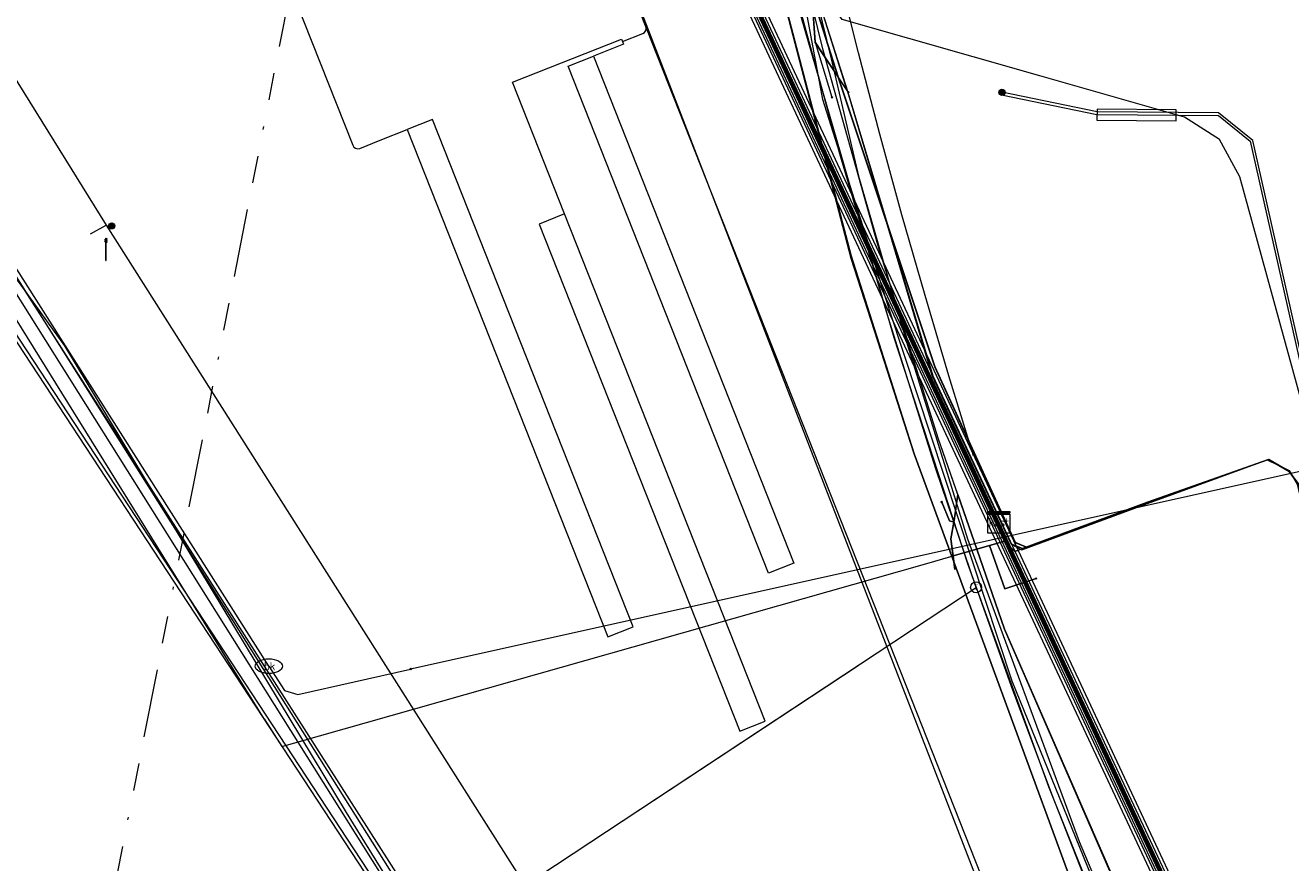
# Model space of a CAD drawing. Header units: metres. Extents: x 151922 to 154458, y 463415 to 464223.
# Tile 7 of 164: x 152065 to 152112, y 463522 to 463553. Entities that reach past the tile are written whole.
import ezdxf
from ezdxf.enums import TextEntityAlignment as Align
from ezdxf.lldxf.tags import DXFTag

# ---------------------------------------------------------------- set-up
doc = ezdxf.new("R2010")
doc.units = ezdxf.units.M
doc.linetypes.add('RI-OVERIG-SO', pattern=[17, 5, -2, 2, -2, 0, -2, 2, -2])
doc.layers.get('0').update_dxf_attribs({"lineweight": 9})
for name, color, linetype, lineweight in [('B-PV-KL-DATA-G', 90, 'KL-DATA-SO', 9), ('B-PV-KL-DATA_DUCT-G', 90, 'Continuous', 9), ('B-PV-KL-DATA_HULPSTUK-S', 90, 'Continuous', 9), ('B-PV-KL-DATA_KABELBED-G', 90, 'Continuous', 9), ('B-PV-KL-DATA_MANTELBUIS-G', 90, 'Continuous', 9), ('B-PV-KL-ET_HS-G', 10, 'KL-HS-SO', 9), ('B-PV-KL-ET_HS_MANTELBUIS-G', 10, 'Continuous', 9), ('B-PV-KL-ET_LS-G', 190, 'KL-LS-SO', 9), ('B-PV-KL-ET_LS-S', 190, 'Continuous', 9), ('B-PV-KL-ET_LS_HULPSTUK-S', 190, 'Continuous', 9), ('B-PV-KL-ET_LS_KABELBED-G', 190, 'Continuous', 9), ('B-PV-KL-ET_LS_MANTELBUIS-G', 190, 'Continuous', 9), ('B-PV-KL-ET_MS_MANTELBUIS-G', 130, 'Continuous', 9), ('B-PV-KL-GAS_LD-G', 50, 'KL-GAS_LD-SO', 9), ('B-PV-KL-GAS_LD_HULPSTUK-S', 50, 'Continuous', 9), ('B-PV-KL-GAS_LD_MANTELBUIS-G', 50, 'Continuous', 9), ('B-PV-KL-WATER-G', 170, 'KL-WATER-SO', 9), ('B-PV-KL-WATER-S', 170, 'Continuous', 9), ('B-PV-KL-WATER_HULPSTUK-S', 170, 'Continuous', 9), ('B-PV-OG-INFO-G', 7, 'Continuous', 9), ('B-PV-RI-DRUK-G', 210, 'RI-PERS-SO', 9), ('B-PV-RI-VRIJVERVAL-G', 210, 'RI-OVERIG-SO', 9)]:
    doc.layers.add(name, color=color, linetype=linetype, lineweight=lineweight)
doc.styles.add('NLCS-ISO', font='txt')
doc.styles.get("Standard").update_dxf_attribs({"font": 'arial.ttf'})
tags = doc.linetypes.add('KL-DATA-SO', pattern='A,4,-1,[101,NLCS.SHX,S=0.5,R=0,X=0,Y=0],-1,4,-1,["D",Standard,S=1,R=0,X=-0.25,Y=-0.5],-1.5', length=12.5).pattern_tags.tags
tags[18] = DXFTag(74, 10)
tags = doc.linetypes.add('KL-GAS_LD-SO', pattern='A,4,-1,[69,NLCS.SHX,S=0.5,R=0,X=0,Y=0],-1,4,-1,["L",Standard,S=1,R=0,X=0.25,Y=-0.5],-2', length=13).pattern_tags.tags
tags[18] = DXFTag(74, 10)
tags = doc.linetypes.add('KL-HS-SO', pattern='A,4,-1,[103,NLCS.SHX,S=0.75,R=0,X=0,Y=0],-1,4,-1,["H",Standard,S=1,R=0,X=0,Y=-0.5],-2', length=13).pattern_tags.tags
tags[18] = DXFTag(74, 10)
tags = doc.linetypes.add('KL-LS-SO', pattern='A,4,-1,[103,NLCS.SHX,S=0.75,R=0,X=0,Y=0],-1,4,-1,["L",Standard,S=1,R=0,X=0,Y=-0.5],-2', length=13).pattern_tags.tags
tags[18] = DXFTag(74, 10)
doc.linetypes.add('KL-WATER-SO', pattern='A,7,-0.5,[168,NLCS.SHX,S=0.75,R=0,X=0.75,Y=0],-2', length=9.5)
tags = doc.linetypes.add('RI-PERS-SO', pattern='A,7,-2,["P",Standard,S=1.8,R=0,X=-0.5,Y=-0.9],-2,7,-2,[102,NLCS.SHX,S=1,R=180,X=0,Y=0],-2', length=22).pattern_tags.tags
tags[6] = DXFTag(74, 10)

# ---------------------------------------------------------------- blocks, each defined once
blk = doc.blocks.new('SKL-WTB_HULP_T STUK-SO')
at = {"color": 0, "linetype": 'ByBlock', "lineweight": 18}
blk.add_circle((0, 0), 1, dxfattribs=at)
at = {"color": 0, "linetype": 'ByBlock', "lineweight": -2, "style": 'NLCS-ISO'}
blk.add_text('T', height=1, dxfattribs=at).set_placement((0, 0), align=Align.MIDDLE_CENTER)
at = {"color": 0, "linetype": 'ByBlock', "lineweight": 18, "style": 'NLCS-ISO', "flags": 1}
for tag, p in [('TYPE', (1.5, 0)), ('OMSCHRIJVING', (1.5, -3)), ('LABEL', (1.5, -1.5))]:
    blk.add_attdef(tag, p, '', height=1, dxfattribs=at)
blk = doc.blocks.new('SKL-WTB_HULP_MOF-SO')
at = {"linetype": 'ByBlock', "lineweight": 18}
h = blk.add_hatch(color=0, dxfattribs=at)
h.dxf.hatch_style = 1
h.paths.add_polyline_path([(-0.5625, 0, 1), (0.5625, 0, 1)])
at = {"color": 0, "linetype": 'ByBlock', "lineweight": 18}
blk.add_circle((0, 0), 0.5625, dxfattribs=at)
at = {"color": 0, "linetype": 'ByBlock', "lineweight": 18, "style": 'NLCS-ISO', "flags": 1}
for tag, p in [('TYPE', (1.5, 0)), ('OMSCHRIJVING', (1.5, -3)), ('LABEL', (1.5, -1.5))]:
    blk.add_attdef(tag, p, '', height=1, dxfattribs=at)
blk = doc.blocks.new('SKL-WTB_HULP_OVERIG-SO')
at = {"color": 0, "linetype": 'ByBlock', "lineweight": 18}
for points in [[(-0.14, 0.14), (0.14, -0.14)], [(0.14, 0.14), (-0.14, -0.14)]]:
    blk.add_lwpolyline(points, dxfattribs=at)
at = {"color": 0, "linetype": 'ByBlock', "lineweight": 18, "style": 'NLCS-ISO', "flags": 1}
for tag, p in [('TYPE', (1.5, 0)), ('OMSCHRIJVING', (1.5, -3)), ('LABEL', (1.5, -1.5))]:
    blk.add_attdef(tag, p, '', height=1, dxfattribs=at)
blk = doc.blocks.new('SKL-WTB_HULP_KAST-SO')
at = {"color": 0, "linetype": 'ByBlock', "lineweight": 18}
for points in [[(-2, 2), (2, 2), (2, 1.68), (-2, 1.68)], [(-2, 1.52), (2, 1.52), (2, -2), (-2, -2)]]:
    blk.add_lwpolyline(points, close=True, dxfattribs=at)
at = {"color": 0, "linetype": 'ByBlock', "lineweight": 18, "style": 'NLCS-ISO'}
blk.add_text('kast', height=1.5, dxfattribs=at).set_placement((0, 0), align=Align.MIDDLE_CENTER)
at = {"color": 0, "linetype": 'ByBlock', "lineweight": 18, "style": 'NLCS-ISO', "flags": 1}
for tag, p in [('TYPE', (2.5, 0)), ('OMSCHRIJVING', (2.5, -3)), ('LABEL', (2.5, -1.5))]:
    blk.add_attdef(tag, p, '', height=1, dxfattribs=at)
blk = doc.blocks.new('SKL-WATER_BRANDKRAAN_BRANDPUT-SO')
at = {"color": 0, "linetype": 'ByBlock', "lineweight": 18}
blk.add_ellipse((0, 0), major_axis=(2.5, 0), ratio=0.54, dxfattribs=at)
at = {"color": 0, "linetype": 'ByBlock', "lineweight": 18, "style": 'NLCS-ISO'}
blk.add_text('bk', height=1.5, dxfattribs=at).set_placement((0.16, 0), align=Align.MIDDLE_CENTER)
blk = doc.blocks.new('SKL-ET_LS_MAST-SO')
for p, q in [((-0.05, 2.07), (0.05, 2.07)), ((-0.05, -2), (0.05, -2))]:
    blk.add_line(p, q)
for points in [[(-0.18, 1.76), (-0.22, 1.76), (-0.22, 1.84), (-0.18, 1.84), (-0.18, 1.79)], [(-0.18, 1.49), (-0.22, 1.49), (-0.22, 1.57), (-0.18, 1.57), (-0.18, 1.52)], [(-0.18, 1.79), (-0.05, 1.79)], [(-0.18, 1.76), (-0.05, 1.76)], [(-0.18, 1.52), (-0.05, 1.52)], [(-0.18, 1.49), (-0.05, 1.49)], [(-0.05, -2), (-0.05, 2.07)], [(0.05, -2), (0.05, 2.07)], [(0.18, 1.92), (0.05, 1.92)], [(0.18, 1.89), (0.05, 1.89)], [(0.18, 1.66), (0.05, 1.66)], [(0.18, 1.63), (0.05, 1.63)], [(0.18, 1.39), (0.05, 1.39)], [(0.18, 1.36), (0.05, 1.36)], [(0.18, 1.89), (0.22, 1.89), (0.22, 1.97), (0.18, 1.97), (0.18, 1.92)], [(0.18, 1.63), (0.22, 1.63), (0.22, 1.71), (0.18, 1.71), (0.18, 1.66)], [(0.18, 1.36), (0.22, 1.36), (0.22, 1.44), (0.18, 1.44), (0.18, 1.39)]]:
    blk.add_lwpolyline(points)

msp = doc.modelspace()

# ---------------------------------------------------------------- linework, layer by layer
at = {"layer": 'B-PV-KL-DATA-G', "ltscale": 0.5, "flags": 128}
for points in [[(152124.063, 463485.172), (152081.588, 463575.971), (152043.409, 463657.47), (152009.702, 463740.792), (152004.141, 463767.365)], [(152095.4, 463550.4), (152094.3, 463553.9), (152093, 463555.8), (152090.2, 463568.6), (152089.9, 463571), (152090.8, 463572.7), (152110.4, 463589.8), (152148.8, 463623.8), (152177.7, 463649.1), (152207.4, 463675.4), (152231.4, 463696.4), (152232.5, 463697), (152233.4, 463696.4), (152238.2, 463690.4), (152239.2, 463691.4), (152273.4, 463720.3), (152281.4, 463726.3), (152314.733, 463748.993)], [(152095.4, 463550.4), (152094.3, 463553.9), (152093, 463555.8), (152090.2, 463568.6), (152089.9, 463571), (152090.8, 463572.7), (152110.4, 463589.8), (152148.8, 463623.8), (152177.7, 463649.1), (152207.4, 463675.4), (152231.4, 463696.4), (152232.5, 463697), (152233.4, 463696.4), (152238.2, 463690.4), (152239.2, 463691.4), (152273.4, 463720.3), (152281.4, 463726.3), (152314.733, 463748.993)], [(152095.425, 463550.371), (152094.3, 463553.9), (152093, 463555.8), (152090.2, 463568.6), (152089.9, 463571), (152090.8, 463572.7), (152110.4, 463589.8), (152148.8, 463623.8), (152177.66, 463649.138)], [(152095.4, 463550.4), (152094.3, 463553.9), (152093, 463555.8), (152090.2, 463568.6), (152089.9, 463571), (152090.8, 463572.7), (152110.4, 463589.8), (152148.8, 463623.8), (152177.7, 463649.1), (152187.7, 463602.8), (152186.8, 463602.7), (152187, 463576.1)], [(151928.358, 463539.909), (151931.1, 463539.1), (151932.2, 463538.4), (151936, 463538), (151938.1, 463537.7), (151939.4, 463536.8), (151942, 463537.2), (151957.2, 463538.9), (151972.8, 463540.7), (151987, 463542), (151995.1, 463542.8), (152009.4, 463544.6), (152017.5, 463547), (152020.8, 463548.8), (152030, 463554.2), (152031.4, 463554.4), (152048, 463556.6), (152050.5, 463556), (152052.4, 463555.5), (152094.7, 463571.9), (152095.4, 463572.7), (152096.4, 463573), (152096.6, 463572), (152094.7, 463568.6), (152093.3, 463565.2), (152094.2, 463552.2), (152095.4, 463550.4)], [(151928.358, 463539.909), (151931.1, 463539.1), (151932.2, 463538.4), (151936, 463538), (151938.1, 463537.7), (151939.4, 463536.8), (151942, 463537.2), (151957.2, 463538.9), (151972.8, 463540.7), (151987, 463542), (151995.1, 463542.8), (152009.4, 463544.6), (152017.5, 463547), (152020.8, 463548.8), (152030, 463554.2), (152031.4, 463554.4), (152048, 463556.6), (152050.5, 463556), (152052.4, 463555.5), (152094.7, 463571.9), (152095.4, 463572.7), (152096.4, 463573), (152096.6, 463572), (152094.7, 463568.6), (152093.3, 463565.2), (152094.2, 463552.2), (152095.4, 463550.4)], [(152031.404, 463554.374), (152048, 463556.6), (152050.5, 463556), (152052.4, 463555.5), (152094.7, 463571.9), (152095.4, 463572.7), (152096.4, 463573), (152096.6, 463572), (152094.7, 463568.6), (152093.3, 463565.2), (152094.219, 463552.216), (152095.425, 463550.371)], [(152050.5, 463556), (152052.4, 463555.5), (152094.7, 463571.9), (152095.4, 463572.7), (152096.4, 463573), (152096.6, 463572), (152094.7, 463568.6), (152093.3, 463565.2), (152094.219, 463552.216), (152094.827, 463550.192)], [(152091.599, 463565.098), (152093.8, 463555.7), (152094.8, 463551.6), (152095.8, 463547.3), (152097.6, 463541.1), (152099.8, 463534), (152103.9, 463522.9), (152106.6, 463516.5), (152113.1, 463501), (152120.762, 463484.66)], [(152014.48, 463550.82), (152041.597, 463554.389), (152057.748, 463553.468), (152066.682, 463541.071), (152077.019, 463523.968), (152087.534, 463506.943), (152091.849, 463500), (152093.106, 463497.736), (152094.94, 463494.31), (152095.722, 463493.57), (152101.301, 463481.645)], [(152095.4, 463550.4), (152098.5, 463540), (152101.4, 463533.8), (152101.8, 463533.6), (152106.4, 463535.3), (152110.8, 463536.9), (152111.6, 463536.5), (152111.9, 463536), (152122.9, 463489.2), (152124.648, 463485.263)], [(152095.4, 463550.4), (152098.5, 463540), (152101.4, 463533.8), (152101.8, 463533.6), (152106.4, 463535.3), (152110.8, 463536.9), (152111.6, 463536.5), (152111.9, 463536), (152122.9, 463489.2), (152124.648, 463485.263)], [(152124.7, 463485.271), (152122.942, 463489.243), (152111.926, 463536.024), (152111.599, 463536.468), (152110.846, 463536.912), (152106.404, 463535.346), (152101.826, 463533.64), (152101.418, 463533.807), (152098.538, 463539.962), (152095.425, 463550.371)], [(152125.11, 463485.334), (152124.594, 463486.48), (152120.186, 463504.572), (152110.269, 463548.607), (152109.011, 463549.621), (152104.553, 463549.657), (152101.066, 463550.374)], [(152119.08, 463484.4), (152117.474, 463487.948), (152114.568, 463500), (152109.336, 463511.9), (152101.158, 463530.684), (152100.14, 463533.619), (152101.174, 463533.913), (152100.954, 463534.605)]]:
    msp.add_lwpolyline(points, dxfattribs=at)
at = {"layer": 'B-PV-KL-DATA_DUCT-G', "ltscale": 0.5, "flags": 128}
for points in [[(152102.324, 463532.543), (152101.168, 463532.165), (152100.607, 463533.752), (152100.14, 463533.619), (152098.727, 463537.695), (152096.511, 463544.777), (152094.511, 463551.922), (152092.73, 463559.126), (152090.978, 463567.438), (152057.972, 463552.458), (152057.083, 463553.843), (152056.442, 463554.907), (152056.078, 463555.34), (152055.166, 463556.005), (152054.643, 463556.22), (152028.454, 463552.727)], [(152099.34, 463532.876), (152099.189, 463533.997), (152099.31, 463534.666), (152099.445, 463535.625), (152098.727, 463537.695), (152096.511, 463544.777), (152094.511, 463551.922), (152092.73, 463559.126), (152090.978, 463567.438), (152057.972, 463552.458), (152057.083, 463553.843), (152056.442, 463554.907), (152056.078, 463555.34), (152055.166, 463556.005), (152054.643, 463556.22), (152029.499, 463552.867)], [(152099.34, 463532.876), (152099.189, 463533.997), (152099.31, 463534.666), (152099.445, 463535.625), (152098.727, 463537.695), (152096.511, 463544.777), (152094.511, 463551.922), (152092.73, 463559.126), (152090.978, 463567.438), (152057.972, 463552.458), (152057.083, 463553.843), (152056.442, 463554.907), (152056.078, 463555.34), (152055.166, 463556.005), (152054.643, 463556.22), (152030.291, 463552.972)], [(152098.857, 463535.347), (152099.145, 463534.664), (152099.299, 463534.607), (152099.31, 463534.666), (152099.445, 463535.625), (152100.14, 463533.619), (152101.174, 463533.913), (152101.545, 463533.535), (152106.404, 463535.346), (152110.846, 463536.912), (152111.599, 463536.468), (152111.926, 463536.024), (152122.942, 463489.243), (152124.7, 463485.271)], [(152098.857, 463535.347), (152099.145, 463534.664), (152099.299, 463534.607), (152099.189, 463533.997), (152099.273, 463533.373), (152101.174, 463533.913), (152101.545, 463533.535), (152106.404, 463535.346), (152110.846, 463536.912), (152111.599, 463536.468), (152111.926, 463536.024), (152122.942, 463489.243), (152124.7, 463485.271)], [(152098.857, 463535.347), (152099.145, 463534.664), (152099.299, 463534.607), (152099.31, 463534.666), (152099.445, 463535.625), (152100.14, 463533.619), (152101.174, 463533.913), (152101.545, 463533.535), (152106.404, 463535.346), (152110.846, 463536.912), (152111.599, 463536.468), (152111.926, 463536.024), (152122.942, 463489.243), (152124.7, 463485.271)], [(152102.324, 463532.543), (152101.168, 463532.165), (152100.607, 463533.752), (152101.174, 463533.913), (152101.545, 463533.535), (152106.404, 463535.346), (152110.846, 463536.912), (152111.599, 463536.468), (152111.926, 463536.024), (152122.942, 463489.243), (152124.7, 463485.271)], [(152119.08, 463484.4), (152117.474, 463487.948), (152114.568, 463500), (152101.158, 463530.684), (152100.14, 463533.619), (152099.273, 463533.373), (152099.189, 463533.997), (152099.299, 463534.607), (152099.145, 463534.664), (152098.857, 463535.347)], [(152119.08, 463484.4), (152117.474, 463487.948), (152114.568, 463500), (152101.158, 463530.684), (152100.14, 463533.619), (152099.273, 463533.373), (152099.189, 463533.997), (152099.299, 463534.607), (152099.145, 463534.664), (152098.857, 463535.347)], [(152099.34, 463532.876), (152099.273, 463533.373), (152100.14, 463533.619), (152101.158, 463530.684), (152114.568, 463500), (152117.474, 463487.948), (152119.08, 463484.4)], [(152099.34, 463532.876), (152099.273, 463533.373), (152100.14, 463533.619), (152101.158, 463530.684), (152114.568, 463500), (152117.474, 463487.948), (152119.08, 463484.4)], [(152119.08, 463484.4), (152117.474, 463487.948), (152114.568, 463500), (152101.158, 463530.684), (152100.14, 463533.619), (152099.273, 463533.373), (152099.34, 463532.876)], [(152100.267, 463533.253), (152101.158, 463530.684), (152114.568, 463500), (152117.474, 463487.948), (152119.08, 463484.4)]]:
    msp.add_lwpolyline(points, dxfattribs=at)
at = {"layer": 'B-PV-KL-DATA_KABELBED-G', "ltscale": 0.5, "flags": 128}
for points in [[(152124.697, 463485.27), (152122.94, 463489.24), (152111.93, 463536.02), (152111.6, 463536.47), (152110.85, 463536.91), (152101.96, 463533.69), (152101.55, 463533.86), (152098.61, 463540.31), (152095.06, 463550.93), (152093.32, 463556.38), (152092.27, 463560.65), (152091.61, 463567.33), (152091.81, 463571.95), (152092.24, 463573.23), (152093.1, 463574.3), (152101.13, 463582.59), (152170.23, 463643.09)], [(152124.697, 463485.27), (152122.94, 463489.24), (152111.93, 463536.02), (152111.6, 463536.47), (152110.85, 463536.91), (152101.96, 463533.69), (152101.55, 463533.86), (152098.61, 463540.31), (152095.06, 463550.93), (152093.32, 463556.38), (152092.27, 463560.65), (152091.61, 463567.33), (152091.81, 463571.95), (152092.24, 463573.23), (152093.1, 463574.3), (152101.13, 463582.59), (152170.23, 463643.09)], [(152124.697, 463485.27), (152122.94, 463489.24), (152111.93, 463536.02), (152111.6, 463536.47), (152110.85, 463536.91), (152101.96, 463533.69), (152101.55, 463533.86), (152098.61, 463540.31), (152095.06, 463550.93), (152093.32, 463556.38), (152092.27, 463560.65), (152091.61, 463567.33), (152091.81, 463571.95), (152092.24, 463573.23), (152093.1, 463574.3), (152101.13, 463582.59), (152170.23, 463643.09)], [(152124.7, 463485.271), (152122.942, 463489.243), (152111.926, 463536.024), (152111.599, 463536.468), (152110.846, 463536.912), (152101.955, 463533.688), (152101.55, 463533.856), (152098.605, 463540.312), (152095.059, 463550.933), (152093.323, 463556.382), (152092.267, 463560.648), (152091.614, 463567.33), (152091.811, 463571.946), (152092.238, 463573.231), (152093.1, 463574.302), (152101.134, 463582.593), (152170.232, 463643.086)], [(152124.707, 463485.272), (152122.95, 463489.24), (152111.94, 463536.02), (152111.61, 463536.47), (152110.86, 463536.91), (152101.97, 463533.69), (152101.56, 463533.86), (152098.62, 463540.31), (152095.07, 463550.93), (152093.33, 463556.38), (152092.28, 463560.65), (152091.62, 463567.33), (152091.82, 463571.95), (152092.25, 463573.23), (152093.11, 463574.3), (152101.14, 463582.59), (152135.69, 463612.84), (152146.21, 463622.05)], [(152101.073, 463582.652), (152094.8, 463577), (152090.797, 463573.308), (152089.421, 463571.078), (152090.164, 463566.056), (152091.593, 463559.141), (152092.034, 463557.707), (152095.537, 463544.381), (152097.845, 463537.113), (152107.3, 463511.4), (152120.079, 463484.555)], [(152099.445, 463535.625), (152098.727, 463537.695), (152096.511, 463544.777), (152094.511, 463551.922), (152092.73, 463559.126), (152091.316, 463565.838)], [(152120.079, 463484.555), (152107.3, 463511.4), (152097.845, 463537.113), (152095.537, 463544.285), (152092.034, 463557.707), (152091.593, 463559.141)], [(152046.087, 463555.37), (152046.698, 463555.462), (152048.459, 463555.727), (152053.207, 463556.443), (152053.803, 463556.533), (152054.156, 463556.571), (152054.512, 463556.577), (152054.866, 463556.552), (152055.217, 463556.496), (152055.562, 463556.41), (152055.898, 463556.294), (152056.222, 463556.148), (152056.494, 463555.998), (152056.753, 463555.828), (152056.999, 463555.638), (152057.23, 463555.43), (152057.443, 463555.205), (152057.639, 463554.964), (152057.816, 463554.709), (152072.177, 463532.201), (152090.371, 463503.686), (152092.611, 463500), (152096.458, 463492.657), (152101.638, 463481.674)], [(152120.211, 463484.553), (152119.009, 463487.141), (152113.449, 463499.85), (152107.291, 463514.42), (152101.443, 463528.784), (152096.962, 463542.306), (152094.498, 463550.108), (152093.601, 463554.915), (152093.601, 463554.916), (152093.601, 463554.916)], [(152123.921, 463485.128), (152121.02, 463500.153), (152117.768, 463516.197), (152112.726, 463536.585), (152109.797, 463547.275), (152109.05, 463548.64), (152107.758, 463549.462), (152102.457, 463550.981), (152095.2, 463553.039), (152094.329, 463554.274), (152094.311, 463554.313)], [(152074.006, 463527.394), (152058.335, 463552.623)], [(152110.846, 463536.912), (152106.404, 463535.346)], [(152124.7, 463485.271), (152122.942, 463489.243), (152111.926, 463536.024), (152111.599, 463536.468), (152110.846, 463536.912)], [(152099.445, 463535.625), (152099.31, 463534.666)], [(152100.14, 463533.619), (152099.445, 463535.625)], [(152099.299, 463534.607), (152099.145, 463534.664), (152098.857, 463535.347)], [(152106.404, 463535.346), (152101.545, 463533.535), (152101.174, 463533.913)], [(152099.31, 463534.666), (152099.299, 463534.607)], [(152099.299, 463534.607), (152099.189, 463533.997), (152099.273, 463533.373)], [(152100.954, 463534.605), (152101.174, 463533.913)], [(152100.607, 463533.752), (152100.14, 463533.619)], [(152101.174, 463533.913), (152100.607, 463533.752)], [(152100.607, 463533.752), (152101.168, 463532.165), (152102.324, 463532.543)], [(152098.221, 463533.074), (152099.273, 463533.373)], [(152099.273, 463533.373), (152100.14, 463533.619)], [(152099.273, 463533.373), (152099.34, 463532.876)], [(152100.14, 463533.619), (152100.267, 463533.253)], [(152075.133, 463526.52), (152098.221, 463533.074)], [(152100.267, 463533.253), (152101.158, 463530.684), (152114.568, 463500), (152117.474, 463487.948), (152119.08, 463484.4)], [(152074.006, 463527.394), (152074.651, 463526.383), (152075.133, 463526.52)]]:
    msp.add_lwpolyline(points, dxfattribs=at)
at = {"layer": 'B-PV-KL-DATA_MANTELBUIS-G', "ltscale": 0.5, "flags": 128}
for points in [[(152074.006, 463527.394), (152058.335, 463552.623), (152057.972, 463552.458), (152057.083, 463553.843)], [(152106.404, 463535.346), (152110.846, 463536.912)], [(152106.404, 463535.346), (152110.846, 463536.912)], [(152075.133, 463526.52), (152098.221, 463533.074)]]:
    msp.add_lwpolyline(points, dxfattribs=at)
at = {"layer": 'B-PV-KL-ET_HS-G', "ltscale": 0.5, "flags": 128}
for points in [[(152123.806, 463485.132), (152081.361, 463575.866), (152043.179, 463657.37), (152009.462, 463740.719), (152003.912, 463767.237)], [(152123.883, 463485.144), (152081.429, 463575.898), (152043.248, 463657.4), (152009.534, 463740.741), (152003.981, 463767.276)], [(152123.96, 463485.156), (152081.497, 463575.93), (152043.317, 463657.43), (152009.606, 463740.763), (152004.049, 463767.314)], [(152124.012, 463485.164), (152081.543, 463575.95), (152043.363, 463657.45), (152009.654, 463740.777), (152004.095, 463767.339)], [(152124.089, 463485.176), (152081.611, 463575.982), (152043.432, 463657.48), (152009.726, 463740.799), (152004.164, 463767.378)], [(152124.167, 463485.188), (152081.679, 463576.014), (152043.501, 463657.51), (152009.798, 463740.821), (152004.232, 463767.416)]]:
    msp.add_lwpolyline(points, dxfattribs=at)
at = {"layer": 'B-PV-KL-ET_HS_MANTELBUIS-G', "ltscale": 0.5, "flags": 128}
for points in [[(152124.295, 463485.208), (152081.792, 463576.067), (152043.615, 463657.56), (152009.918, 463740.858), (152004.347, 463767.48)], [(152003.798, 463767.173), (152009.342, 463740.682), (152043.065, 463657.32), (152081.248, 463575.813), (152123.677, 463485.112)]]:
    msp.add_lwpolyline(points, dxfattribs=at)
at = {"layer": 'B-PV-KL-ET_LS-G', "ltscale": 0.5, "flags": 128}
for points in [[(152120.503, 463484.62), (152113.306, 463500), (152112.475, 463501.734), (152110.071, 463507.111), (152106.028, 463516.818), (152102.787, 463524.903), (152099.816, 463533.088), (152097.118, 463541.366), (152092.009, 463558.978), (152091.227, 463562.689), (152090.775, 463565.794)], [(152083.147, 463565.446), (152100.143, 463521.51), (152114.046, 463489.03)], [(152061.113, 463556.918), (152068.216, 463545.504), (152087.665, 463514.843)], [(152101.046, 463550.276), (152104.552, 463549.557), (152109.011, 463549.521), (152110.172, 463548.585), (152120.089, 463504.549), (152124.499, 463486.447), (152125.007, 463485.318)], [(152067.636, 463545.18), (152068.216, 463545.504)]]:
    msp.add_lwpolyline(points, dxfattribs=at)
at = {"layer": 'B-PV-KL-ET_LS_KABELBED-G', "ltscale": 0.5, "flags": 128}
for points in [[(152100.027, 463537.043), (152099.12, 463539.98), (152098.244, 463542.925), (152097.4, 463545.88), (152096.587, 463548.844), (152095.805, 463551.816), (152095.055, 463554.796), (152094.337, 463557.785), (152093.65, 463560.78), (152093.069, 463567.541), (152093.069, 463568.034), (152093.084, 463568.111), (152093.127, 463568.176), (152093.192, 463568.219), (152093.269, 463568.234)], [(152088.04, 463552.693), (152084.732, 463561.064)], [(152073.944, 463556.8), (152077.252, 463548.43), (152077.294, 463548.364), (152077.359, 463548.32), (152077.435, 463548.304), (152077.512, 463548.318), (152078.256, 463548.612)], [(152087.147, 463552.233), (152087.893, 463552.529), (152087.959, 463552.571), (152088.003, 463552.635), (152088.02, 463552.711), (152088.006, 463552.788)], [(152085.027, 463545.911), (152083.116, 463550.747), (152087.11, 463552.326), (152087.147, 463552.233)], [(152101.697, 463518.135), (152088.04, 463552.693)], [(152087.147, 463552.233), (152087.184, 463552.14), (152086.081, 463551.704)], [(152086.081, 463551.704), (152093.432, 463533.104), (152092.502, 463532.736), (152085.151, 463551.337), (152086.081, 463551.704)], [(152079.255, 463549.007), (152086.606, 463530.406), (152087.536, 463530.774), (152080.185, 463549.374), (152079.255, 463549.007)], [(152078.256, 463548.612), (152079.255, 463549.007)], [(152084.097, 463545.544), (152091.447, 463526.943), (152092.377, 463527.311), (152085.027, 463545.911), (152084.097, 463545.544)]]:
    msp.add_lwpolyline(points, dxfattribs=at)
at = {"layer": 'B-PV-KL-ET_LS_MANTELBUIS-G', "ltscale": 0.5, "flags": 128}
for points in [[(152124.295, 463485.208), (152081.792, 463576.067), (152043.615, 463657.56), (152009.918, 463740.858), (152004.347, 463767.48)], [(152003.798, 463767.173), (152009.342, 463740.682), (152043.065, 463657.32), (152081.248, 463575.813), (152123.677, 463485.112)], [(152104.55, 463549.357), (152107.453, 463549.333), (152107.457, 463549.733), (152104.554, 463549.757), (152104.55, 463549.357)]]:
    msp.add_lwpolyline(points, dxfattribs=at)
at = {"layer": 'B-PV-KL-ET_MS_MANTELBUIS-G', "ltscale": 0.5, "flags": 128}
for points in [[(152124.295, 463485.208), (152081.792, 463576.067), (152043.615, 463657.56), (152009.918, 463740.858), (152004.347, 463767.48)], [(152003.798, 463767.173), (152009.342, 463740.682), (152043.065, 463657.32), (152081.248, 463575.813), (152123.677, 463485.112)]]:
    msp.add_lwpolyline(points, dxfattribs=at)
at = {"layer": 'B-PV-KL-GAS_LD-G', "ltscale": 0.5, "flags": 128}
for points in [[(152100.118, 463532.221), (152098.645, 463536.564), (152096.828, 463542.322), (152095.125, 463548.115), (152093.535, 463553.94), (152092.059, 463559.795), (152090.697, 463565.676), (152106.687, 463577.453), (152149.157, 463609.934), (152169.873, 463627.006), (152172.136, 463628.656)], [(152060.549, 463550.528), (152080.319, 463519.143), (152084.081, 463521.628)], [(152098.358, 463531.058), (152100.118, 463532.221)], [(152100.118, 463532.221), (152101.408, 463528.596), (152102.884, 463524.647), (152104.424, 463520.721), (152106.027, 463516.821), (152110.07, 463507.111), (152113.079, 463500), (152120.332, 463484.594)], [(152084.081, 463521.628), (152098.358, 463531.058)]]:
    msp.add_lwpolyline(points, dxfattribs=at)
at = {"layer": 'B-PV-KL-GAS_LD_MANTELBUIS-G', "ltscale": 0.5, "flags": 128}
msp.add_lwpolyline([(152085.418, 463522.511), (152095.788, 463529.361)], dxfattribs=at)
at = {"layer": 'B-PV-KL-WATER-G', "ltscale": 0.5, "flags": 128}
for points in [[(152074.174, 463529.33), (152054.61, 463560.132), (152038.164, 463592.676), (152011.999, 463581.864), (152010.079, 463575.238), (152000, 463571.531)], [(152114.754, 463536.83), (152113.763, 463536.857), (152079.377, 463529.226)], [(152074.174, 463529.33), (152074.753, 463528.439), (152075.243, 463528.296), (152079.377, 463529.226)]]:
    msp.add_lwpolyline(points, dxfattribs=at)
at = {"layer": 'B-PV-OG-INFO-G', "ltscale": 0.5, "flags": 128}
for points in [[(152124.295, 463485.208), (152081.792, 463576.067), (152043.615, 463657.56), (152009.918, 463740.858), (152004.347, 463767.48)], [(152124.295, 463485.208), (152081.792, 463576.067), (152043.615, 463657.56), (152009.918, 463740.858), (152004.347, 463767.48)], [(152124.295, 463485.208), (152081.792, 463576.067), (152043.615, 463657.56), (152009.918, 463740.858), (152004.347, 463767.48)], [(152003.798, 463767.173), (152009.342, 463740.682), (152043.065, 463657.32), (152081.248, 463575.813), (152123.677, 463485.112)], [(152003.798, 463767.173), (152009.342, 463740.682), (152043.065, 463657.32), (152081.248, 463575.813), (152123.677, 463485.112)], [(152003.798, 463767.173), (152009.342, 463740.682), (152043.065, 463657.32), (152081.248, 463575.813), (152123.677, 463485.112)]]:
    msp.add_lwpolyline(points, dxfattribs=at)
at = {"layer": 'B-PV-RI-DRUK-G', "ltscale": 0.5, "flags": 128}
for points in [[(151924.554, 463558.709), (151951.47, 463562.31), (151971.828, 463568.799), (151973.218, 463568.413), (151978.048, 463548.069), (152054.031, 463558.067), (152096.055, 463494.031), (152101.88, 463481.734)], [(152101.75, 463481.714), (152095.945, 463493.969), (152053.969, 463557.933), (151977.952, 463547.931), (151973.114, 463568.313), (151971.83, 463568.669), (151951.498, 463562.188), (151924.579, 463558.587)], [(152055.19, 463558.44), (152095.34, 463494.56)]]:
    msp.add_lwpolyline(points, dxfattribs=at)
at = {"layer": 'B-PV-RI-VRIJVERVAL-G', "ltscale": 0.5, "flags": 128}
msp.add_lwpolyline([(152076.69, 463562.95), (152059.49, 463475.166)], dxfattribs=at)

# ---------------------------------------------------------------- block references
at = {"layer": 'B-PV-KL-DATA_HULPSTUK-S', "xscale": 0.2, "yscale": 0.2, "zscale": 0.2}
for name, p in [('SKL-WTB_HULP_MOF-SO', (152101.066, 463550.374)), ('SKL-WTB_HULP_OVERIG-SO', (152094.827, 463550.192)), ('SKL-WTB_HULP_OVERIG-SO', (152095.425, 463550.371)), ('SKL-WTB_HULP_OVERIG-SO', (152098.857, 463535.347)), ('SKL-WTB_HULP_KAST-SO', (152100.954, 463534.605)), ('SKL-WTB_HULP_OVERIG-SO', (152102.324, 463532.543))]:
    msp.add_blockref(name, p, dxfattribs=at)
at = {"layer": 'B-PV-KL-ET_LS-S', "xscale": 0.2, "yscale": 0.2, "zscale": 0.2}
msp.add_blockref('SKL-ET_LS_MAST-SO', (152068.203, 463544.607), dxfattribs=at)
at = {"layer": 'B-PV-KL-ET_LS_HULPSTUK-S', "xscale": 0.2, "yscale": 0.2, "zscale": 0.2}
msp.add_blockref('SKL-WTB_HULP_MOF-SO', (152068.414, 463545.475), dxfattribs=at)
at = {"layer": 'B-PV-KL-GAS_LD_HULPSTUK-S', "xscale": 0.2, "yscale": 0.2, "zscale": 0.2}
msp.add_blockref('SKL-WTB_HULP_T STUK-SO', (152100.118, 463532.221), dxfattribs=at)
at = {"layer": 'B-PV-KL-WATER-S', "xscale": 0.2, "yscale": 0.2, "zscale": 0.2}
msp.add_blockref('SKL-WATER_BRANDKRAAN_BRANDPUT-SO', (152074.174, 463529.33), dxfattribs=at)
at = {"layer": 'B-PV-KL-WATER_HULPSTUK-S', "xscale": 0.2, "yscale": 0.2, "zscale": 0.2}
msp.add_blockref('SKL-WTB_HULP_OVERIG-SO', (152079.377, 463529.226), dxfattribs=at)

doc.saveas('drawing.dxf')
